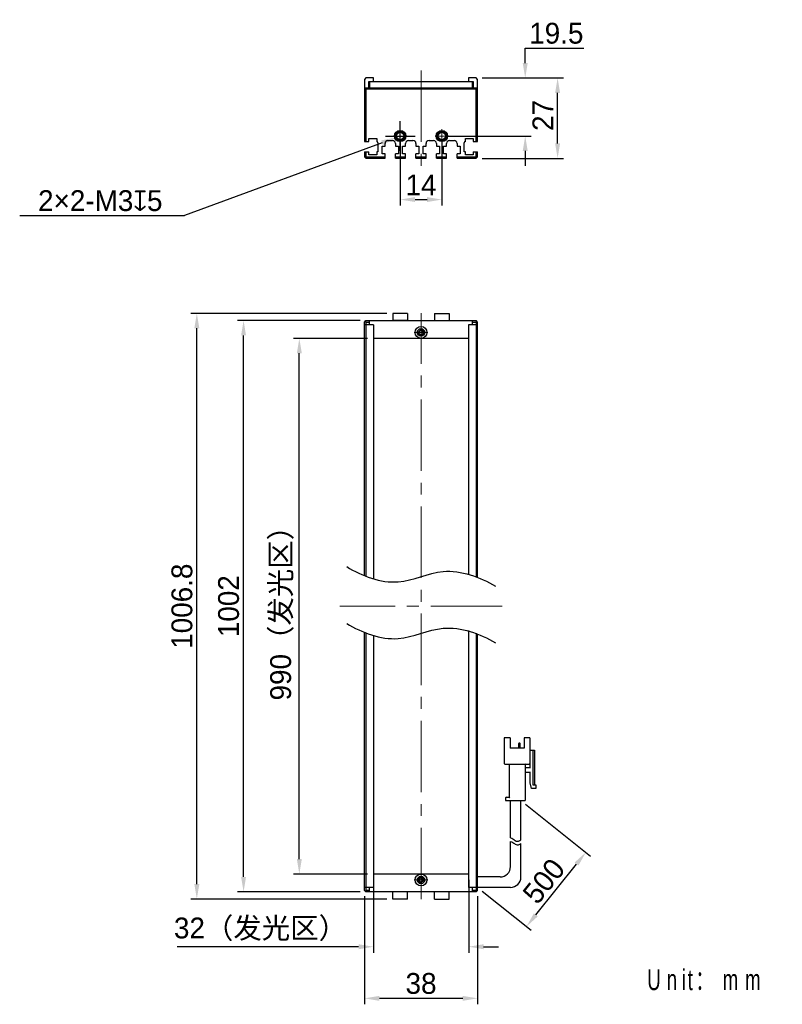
# Model space of a CAD drawing. Header units: millimetres. Extents: x 60 to 188, y 71 to 237.
import ezdxf

# ---------------------------------------------------------------- set-up
doc = ezdxf.new("R2010")
doc.units = ezdxf.units.MM
doc.header["$PDSIZE"] = -5
doc.linetypes.add('点画线', pattern=[18, 12, -2, 2, -2])
for name, color, linetype, lineweight in [('中心线层', 1, '点画线', 18), ('标注', 3, 'Continuous', 25), ('粗实线', 7, 'Continuous', 30), ('粗实线层', 7, 'Continuous', 35)]:
    doc.layers.add(name, color=color, linetype=linetype, lineweight=lineweight)
doc.styles.add('标准', font='txt', dxfattribs={"width": 0.667})
doc.dimstyles.new('CST Standard', dxfattribs={"dimtxt": 3.5, "dimasz": 2.5, "dimexe": 1, "dimexo": 1, "dimgap": 0.6, "dimtad": 1, "dimtoh": 1, "dimdsep": 46, "dimtxsty": 'Standard', "dimcen": -2.5, "dimdle": 5, "dimadec": 0, "dimazin": 2, "dimtfac": 1, "dimtofl": 0, "dimtmove": 0, "dimatfit": 0, "dimfxl": 1, "dimtolj": 1, "dimarcsym": 0})

# ---------------------------------------------------------------- blocks, each defined once
blk = doc.blocks.new('*X1')
at = {"layer": 'Defpoints', "color": 0}
for p in [(106.54, 183), (118.99, 183), (118.99, 93)]:
    blk.add_point(p, dxfattribs=at)
at = {"layer": '标注', "color": 0, "linetype": 'Continuous', "lineweight": -2, "ltscale": 3}
for p, q in [((117.99, 183), (105.54, 183)), ((117.99, 93), (105.54, 93))]:
    blk.add_line(p, q, dxfattribs=at)
at = {"layer": '标注', "color": 9, "linetype": 'Continuous', "lineweight": -2, "ltscale": 3}
blk.add_line((106.54, 95.5), (106.54, 180.5), dxfattribs=at)
at = {"layer": '标注', "color": 9}
for points in [[(106.96, 180.5), (106.13, 180.5), (106.54, 183)], [(106.13, 95.5), (106.96, 95.5), (106.54, 93)]]:
    blk.add_solid(points, dxfattribs=at)
at = {"layer": '标注', "color": 7, "insert": (103.63, 138), "char_height": 3.5, "attachment_point": 5, "rotation": 90}
blk.add_mtext('\\A1;{\\fFZLanTingHei-R-GBK|b0|i0|c134|p2;990（发光区）}', dxfattribs=at)
blk = doc.blocks.new('*X2')
at = {"layer": 'Defpoints', "color": 0}
for p in [(97.18, 186), (117.74, 186), (117.74, 90)]:
    blk.add_point(p, dxfattribs=at)
at = {"layer": '标注', "color": 0, "linetype": 'Continuous', "lineweight": -2, "ltscale": 3}
for p, q in [((116.74, 186), (96.18, 186)), ((116.74, 90), (96.18, 90))]:
    blk.add_line(p, q, dxfattribs=at)
at = {"layer": '标注', "color": 9, "linetype": 'Continuous', "lineweight": -2, "ltscale": 3}
blk.add_line((97.18, 92.5), (97.18, 183.5), dxfattribs=at)
at = {"layer": '标注', "color": 9}
for points in [[(97.59, 183.5), (96.76, 183.5), (97.18, 186)], [(96.76, 92.5), (97.59, 92.5), (97.18, 90)]]:
    blk.add_solid(points, dxfattribs=at)
at = {"layer": '标注', "color": 7, "insert": (94.68, 138), "char_height": 3.5, "attachment_point": 5, "rotation": 90}
blk.add_mtext('\\A1;{\\fFZLanTingHei-R-GBK|b0|i0|c134|p2;1002}', dxfattribs=at)
blk = doc.blocks.new('*X3')
at = {"layer": 'Defpoints', "color": 0}
for p in [(118.99, 93), (134.99, 93), (118.99, 80.78)]:
    blk.add_point(p, dxfattribs=at)
at = {"layer": '标注', "color": 0, "linetype": 'Continuous', "lineweight": -2, "ltscale": 3}
for p, q in [((118.99, 92), (118.99, 79.78)), ((134.99, 92), (134.99, 79.78))]:
    blk.add_line(p, q, dxfattribs=at)
at = {"layer": '标注', "color": 9, "linetype": 'Continuous', "lineweight": -2, "ltscale": 3}
for p, q in [((116.49, 80.78), (86.05, 80.78)), ((137.49, 80.78), (139.99, 80.78))]:
    blk.add_line(p, q, dxfattribs=at)
at = {"layer": '标注', "color": 9}
for points in [[(116.49, 80.36), (116.49, 81.2), (118.99, 80.78)], [(137.49, 81.2), (137.49, 80.36), (134.99, 80.78)]]:
    blk.add_solid(points, dxfattribs=at)
at = {"layer": '标注', "color": 7, "insert": (100.02, 83.7), "char_height": 3.5, "attachment_point": 5}
blk.add_mtext('\\A1;\\A1;{\\fFZLanTingHei-R-GBK|b0|i0|c134|p2;32（发光区）}', dxfattribs=at)
blk = doc.blocks.new('*X4')
at = {"layer": 'Defpoints', "color": 0}
for p in [(117.49, 90.25), (136.49, 90.25), (117.49, 72.11)]:
    blk.add_point(p, dxfattribs=at)
at = {"layer": '标注', "color": 0, "linetype": 'Continuous', "lineweight": -2, "ltscale": 3}
for p, q in [((117.49, 89.25), (117.49, 71.11)), ((136.49, 89.25), (136.49, 71.11))]:
    blk.add_line(p, q, dxfattribs=at)
at = {"layer": '标注', "color": 9, "linetype": 'Continuous', "lineweight": -2, "ltscale": 3}
blk.add_line((133.99, 72.11), (119.99, 72.11), dxfattribs=at)
at = {"layer": '标注', "color": 9}
for points in [[(119.99, 72.52), (119.99, 71.69), (117.49, 72.11)], [(133.99, 71.69), (133.99, 72.52), (136.49, 72.11)]]:
    blk.add_solid(points, dxfattribs=at)
at = {"layer": '标注', "color": 7, "insert": (126.99, 74.59), "char_height": 3.5, "attachment_point": 5}
blk.add_mtext('\\A1;\\A1;{\\fFZLanTingHei-R-GBK|b0|i0|c134|p2;38}', dxfattribs=at)
blk = doc.blocks.new('*X5')
at = {"layer": 'Defpoints', "color": 0}
for p in [(123.49, 217), (130.49, 217), (130.49, 206.32)]:
    blk.add_point(p, dxfattribs=at)
at = {"layer": '标注', "color": 0, "linetype": 'Continuous', "lineweight": -2, "ltscale": 3}
for p, q in [((123.49, 216), (123.49, 205.32)), ((130.49, 216), (130.49, 205.32))]:
    blk.add_line(p, q, dxfattribs=at)
at = {"layer": '标注', "color": 9, "linetype": 'Continuous', "lineweight": -2, "ltscale": 3}
blk.add_line((125.99, 206.32), (127.99, 206.32), dxfattribs=at)
at = {"layer": '标注', "color": 9}
for points in [[(125.99, 206.74), (125.99, 205.91), (123.49, 206.32)], [(127.99, 205.91), (127.99, 206.74), (130.49, 206.32)]]:
    blk.add_solid(points, dxfattribs=at)
at = {"layer": '标注', "color": 7, "insert": (126.99, 208.78), "char_height": 3.5, "attachment_point": 5}
blk.add_mtext('\\A1;\\A1;{\\fFZLanTingHei-R-GBK|b0|i0|c134|p2;14}', dxfattribs=at)
blk = doc.blocks.new('*X6')
at = {"layer": 'Defpoints', "color": 0}
for p in [(136.24, 226.75), (144.49, 226.75), (130.49, 217)]:
    blk.add_point(p, dxfattribs=at)
at = {"layer": '标注', "color": 9, "linetype": 'Continuous', "lineweight": -2, "ltscale": 3}
for p, q in [((144.49, 231.75), (154.34, 231.75)), ((144.49, 229.25), (144.49, 231.75)), ((144.49, 214.5), (144.49, 212))]:
    blk.add_line(p, q, dxfattribs=at)
at = {"layer": '标注', "color": 0, "linetype": 'Continuous', "lineweight": -2, "ltscale": 3}
for p, q in [((137.24, 226.75), (145.49, 226.75)), ((131.49, 217), (145.49, 217))]:
    blk.add_line(p, q, dxfattribs=at)
at = {"layer": '标注', "color": 9}
for points in [[(144.07, 229.25), (144.9, 229.25), (144.49, 226.75)], [(144.9, 214.5), (144.07, 214.5), (144.49, 217)]]:
    blk.add_solid(points, dxfattribs=at)
at = {"layer": '标注', "color": 7, "insert": (149.71, 234.25), "char_height": 3.5, "attachment_point": 5}
blk.add_mtext('\\A1;\\A1;{\\fFZLanTingHei-R-GBK|b0|i0|c134|p2;19.5}', dxfattribs=at)
blk = doc.blocks.new('*X7')
at = {"layer": 'Defpoints', "color": 0}
for p in [(89.33, 187.2), (122.24, 187.2), (122.24, 88.8)]:
    blk.add_point(p, dxfattribs=at)
at = {"layer": '标注', "color": 0, "linetype": 'Continuous', "lineweight": -2, "ltscale": 3}
for p, q in [((121.24, 187.2), (88.33, 187.2)), ((121.24, 88.8), (88.33, 88.8))]:
    blk.add_line(p, q, dxfattribs=at)
at = {"layer": '标注', "color": 9, "linetype": 'Continuous', "lineweight": -2, "ltscale": 3}
blk.add_line((89.33, 91.3), (89.33, 184.7), dxfattribs=at)
at = {"layer": '标注', "color": 9}
for points in [[(89.75, 184.7), (88.91, 184.7), (89.33, 187.2)], [(88.91, 91.3), (89.75, 91.3), (89.33, 88.8)]]:
    blk.add_solid(points, dxfattribs=at)
at = {"layer": '标注', "color": 7, "insert": (86.84, 138), "char_height": 3.5, "attachment_point": 5, "rotation": 90}
blk.add_mtext('\\A1;{\\fFZLanTingHei-R-GBK|b0|i0|c134|p2;1006.8}', dxfattribs=at)
blk = doc.blocks.new('*X8')
at = {"layer": 'Defpoints', "color": 0}
for p in [(122.78, 216.74), (124.19, 217.26)]:
    blk.add_point(p, dxfattribs=at)
at = {"layer": '标注', "color": 0, "linetype": 'Continuous', "ltscale": 3}
for p, q in [((123.49, 214.5), (123.49, 219.5)), ((120.99, 217), (125.99, 217))]:
    blk.add_line(p, q, dxfattribs=at)
at = {"layer": '标注', "color": 9, "linetype": 'Continuous', "lineweight": -2, "ltscale": 3}
for p in [(120.44, 215.88), (59.58, 203.63)]:
    blk.add_line(p, (87.24, 203.63), dxfattribs=at)
at = {"layer": '标注', "color": 9}
blk.add_solid([(120.58, 215.49), (120.29, 216.27), (122.78, 216.74)], dxfattribs=at)
at = {"layer": '标注', "color": 7, "insert": (73.11, 206.12), "char_height": 3.5, "attachment_point": 5}
blk.add_mtext('\\A1;\\A1;{\\fFZLanTingHei-R-GBK|b0|i0|c134|p2;2×2-M3\\fGDT|b1|i0|c0|p2;x\\fFZLanTingHei-R-GBK|b0|i0|c134|p2;5\\P}', dxfattribs=at)
blk = doc.blocks.new('*X9')
at = {"layer": 'Defpoints', "color": 0}
for p in [(143.76, 105.33), (154.66, 96.62), (136.49, 90.75)]:
    blk.add_point(p, dxfattribs=at)
at = {"layer": '标注', "color": 0, "linetype": 'Continuous', "lineweight": -2, "ltscale": 3}
for p, q in [((144.54, 104.71), (155.44, 95.99)), ((137.27, 90.12), (145.48, 83.55))]:
    blk.add_line(p, q, dxfattribs=at)
at = {"layer": '标注', "color": 9, "linetype": 'Continuous', "lineweight": -2, "ltscale": 3}
blk.add_line((146.26, 86.13), (153.09, 94.67), dxfattribs=at)
at = {"layer": '标注', "color": 9}
for points in [[(153.42, 94.41), (152.77, 94.93), (154.66, 96.62)], [(145.94, 86.39), (146.59, 85.87), (144.7, 84.18)]]:
    blk.add_solid(points, dxfattribs=at)
at = {"layer": '标注', "color": 7, "insert": (147.62, 91.8), "char_height": 3.5, "attachment_point": 5, "rotation": 51.3402}
blk.add_mtext('\\A1;{\\fFZLanTingHei-R-GBK|b0|i0|c134|p2;500}', dxfattribs=at)
blk = doc.blocks.new('*X10')
at = {"layer": 'Defpoints', "color": 0}
for p in [(136.24, 226.75), (149.92, 226.75), (136.24, 213.25)]:
    blk.add_point(p, dxfattribs=at)
at = {"layer": '标注', "color": 0, "linetype": 'Continuous', "lineweight": -2, "ltscale": 3}
for p, q in [((137.24, 226.75), (150.92, 226.75)), ((137.24, 213.25), (150.92, 213.25))]:
    blk.add_line(p, q, dxfattribs=at)
at = {"layer": '标注', "color": 9, "linetype": 'Continuous', "lineweight": -2, "ltscale": 3}
blk.add_line((149.92, 215.75), (149.92, 224.25), dxfattribs=at)
at = {"layer": '标注', "color": 9}
for points in [[(150.34, 224.25), (149.51, 224.25), (149.92, 226.75)], [(149.51, 215.75), (150.34, 215.75), (149.92, 213.25)]]:
    blk.add_solid(points, dxfattribs=at)
at = {"layer": '标注', "color": 7, "insert": (147.45, 220.46), "char_height": 3.5, "attachment_point": 5, "rotation": 90}
blk.add_mtext('\\A1;\\A1;{\\fFZLanTingHei-R-GBK|b0|i0|c134|p2;27}', dxfattribs=at)

msp = doc.modelspace()

# ---------------------------------------------------------------- linework, layer by layer
at = {"layer": '中心线层', "color": 0}
for p, q in [((126.9854, 228.0025), (126.9854, 212.0066)), ((124.6267, 217.0025), (122.3442, 217.0025)), ((124.6267, 217.0025), (122.7604, 217.0025)), ((123.4854, 215.8612), (123.4854, 218.1438)), ((131.6267, 217.0025), (129.3442, 217.0025)), ((131.6267, 217.0025), (129.7604, 217.0025)), ((130.4854, 215.8612), (130.4854, 218.1438)), ((126.9854, 88.7491), (126.9854, 187.2491)), ((128.1267, 183.9991), (125.8442, 183.9991)), ((126.9854, 185.1404), (126.9854, 183.2741)), ((126.9854, 185.1404), (126.9854, 182.8578)), ((140.6137, 137.9991), (113.3571, 137.9991)), ((126.9854, 93.1404), (126.9854, 91.2741)), ((126.9854, 93.1404), (126.9854, 90.8578)), ((128.1267, 91.9991), (125.8442, 91.9991))]:
    msp.add_line(p, q, dxfattribs=at)
at = {"layer": '粗实线', "color": 0, "ltscale": 3}
for p, q in [((117.7354, 226.7525), (117.4854, 226.5025)), ((118.9854, 226.7525), (117.7354, 226.7525)), ((118.9854, 226.1525), (118.9854, 226.7525)), ((136.2354, 226.7525), (134.9854, 226.7525)), ((134.9854, 226.7525), (134.9854, 226.1525)), ((136.4854, 226.5025), (136.2354, 226.7525)), ((117.4854, 226.5025), (117.4854, 216.1025)), ((117.4854, 224.8525), (117.7354, 225.1025)), ((117.7354, 225.1025), (136.2354, 225.1025)), ((118.2354, 225.1025), (118.2354, 226.1525)), ((118.2354, 226.1525), (118.9854, 226.1525)), ((118.3354, 226.1025), (118.3354, 225.1025)), ((135.6354, 226.1025), (118.3354, 226.1025)), ((134.9854, 226.1525), (135.7354, 226.1525)), ((135.6354, 225.1025), (135.6354, 226.1025)), ((135.7354, 226.1525), (135.7354, 225.1012)), ((136.2354, 225.1025), (136.4854, 224.8525)), ((136.4854, 216.1025), (136.4854, 226.5025)), ((117.7354, 224.8525), (117.6104, 224.9775)), ((117.7354, 224.8525), (117.7354, 216.1025)), ((136.2354, 224.8525), (117.7354, 224.8525)), ((136.2354, 224.8525), (136.3604, 224.9775)), ((136.2354, 216.1025), (136.2354, 224.8525)), ((117.4854, 216.1025), (118.2354, 216.1025)), ((118.2354, 216.1025), (118.2354, 216.6025)), ((118.2354, 216.6025), (119.5354, 216.6025)), ((119.5354, 216.6025), (119.5354, 216.1025)), ((119.7354, 215.8575), (119.7354, 214.3525)), ((120.4354, 214.0025), (120.4354, 215.3025)), ((120.4354, 215.3025), (120.9354, 215.3025)), ((120.9354, 215.3025), (120.9354, 215.7525)), ((121.4354, 216.2525), (122.1854, 216.2525)), ((122.6854, 215.7525), (122.6854, 215.3025)), ((122.6854, 215.3025), (123.1854, 215.3025)), ((123.1854, 215.3025), (123.1854, 214.0025)), ((123.8854, 215.3025), (124.3854, 215.3025)), ((123.8854, 214.0025), (123.8854, 215.3025)), ((124.3854, 215.3025), (124.3854, 215.7525)), ((124.8854, 216.2525), (125.6354, 216.2525)), ((126.1354, 215.7525), (126.1354, 215.3025)), ((126.1354, 215.3025), (126.6354, 215.3025)), ((126.6354, 215.3025), (126.6354, 214.0025)), ((127.3354, 215.3025), (127.8354, 215.3025)), ((127.3354, 214.0025), (127.3354, 215.3025)), ((127.8354, 215.3025), (127.8354, 215.7525)), ((128.3354, 216.2525), (129.0854, 216.2525)), ((129.5854, 215.7525), (129.5854, 215.3025)), ((129.5854, 215.3025), (130.0854, 215.3025)), ((130.0854, 215.3025), (130.0854, 214.0025)), ((130.7854, 215.3025), (131.2854, 215.3025)), ((130.7854, 214.0025), (130.7854, 215.3025)), ((131.2854, 215.3025), (131.2854, 215.7525)), ((131.7854, 216.2525), (132.5354, 216.2525)), ((133.0354, 215.7525), (133.0354, 215.3025)), ((133.0354, 215.3025), (133.5354, 215.3025)), ((133.5354, 215.3025), (133.5354, 214.0025)), ((134.2354, 214.3525), (134.2354, 215.8575)), ((134.4354, 216.6025), (135.7354, 216.6025)), ((134.4354, 216.1025), (134.4354, 216.6025)), ((135.7354, 216.6025), (135.7354, 216.1025)), ((135.7354, 216.1025), (136.4854, 216.1025)), ((117.4854, 214.3525), (117.4854, 213.5025)), ((117.4854, 214.3525), (118.2354, 214.3525)), ((117.4854, 213.5025), (117.7354, 213.606)), ((117.4854, 213.5025), (117.7354, 213.2525)), ((117.7354, 214.3525), (117.7354, 213.606)), ((117.7354, 213.606), (117.839, 213.5025)), ((117.7354, 213.2525), (117.839, 213.5025)), ((117.839, 213.5025), (120.9354, 213.5025)), ((118.2354, 213.8525), (118.2354, 214.3525)), ((119.5354, 213.8525), (118.2354, 213.8525)), ((119.5354, 214.3525), (119.5354, 213.8525)), ((119.7354, 214.3525), (119.5354, 214.3525)), ((120.9354, 214.0025), (120.4354, 214.0025)), ((120.9354, 213.2525), (120.9354, 214.0025)), ((123.1854, 214.0025), (122.6854, 214.0025)), ((122.6854, 213.2525), (122.6854, 214.0025)), ((122.6854, 213.5025), (124.3854, 213.5025)), ((124.3854, 214.0025), (123.8854, 214.0025)), ((124.3854, 213.2525), (124.3854, 214.0025)), ((126.6354, 214.0025), (126.1354, 214.0025)), ((126.1354, 213.2525), (126.1354, 214.0025)), ((126.1354, 213.5025), (127.8354, 213.5025)), ((127.8354, 214.0025), (127.3354, 214.0025)), ((127.8354, 213.2525), (127.8354, 214.0025)), ((130.0854, 214.0025), (129.5854, 214.0025)), ((129.5854, 213.2525), (129.5854, 214.0025)), ((129.5854, 213.5025), (131.2854, 213.5025)), ((131.2854, 214.0025), (130.7854, 214.0025)), ((131.2854, 213.2525), (131.2854, 214.0025)), ((133.5354, 214.0025), (133.0354, 214.0025)), ((133.0354, 213.2525), (133.0354, 214.0025)), ((133.0354, 213.5025), (136.1319, 213.5025)), ((134.4354, 214.3525), (134.2354, 214.3525)), ((134.4354, 213.8525), (134.4354, 214.3525)), ((135.7354, 213.8525), (134.4354, 213.8525)), ((135.7354, 214.3525), (136.4854, 214.3525)), ((135.7354, 214.3525), (135.7354, 213.8525)), ((136.1319, 213.5025), (136.2354, 213.606)), ((136.2354, 213.2525), (136.1319, 213.5025)), ((136.2354, 213.606), (136.2354, 214.3525)), ((136.4854, 213.5025), (136.2354, 213.606)), ((136.2354, 213.2525), (136.4854, 213.5025)), ((136.4854, 213.5025), (136.4854, 214.3525)), ((117.7354, 213.2525), (120.9354, 213.2525)), ((122.6854, 213.2525), (124.3854, 213.2525)), ((126.1354, 213.2525), (127.8354, 213.2525)), ((129.5854, 213.2525), (131.2854, 213.2525)), ((133.0354, 213.2525), (136.2354, 213.2525)), ((122.2352, 187.1991), (122.2352, 185.9991)), ((124.7352, 187.1991), (122.2352, 187.1991)), ((124.7352, 187.1991), (124.7352, 185.9991)), ((129.2352, 187.1991), (129.2352, 185.9991)), ((129.2352, 187.1991), (131.7352, 187.1991)), ((131.7352, 187.1991), (131.7352, 185.9991)), ((117.4854, 185.7491), (117.7354, 185.9991)), ((117.4854, 143.0895), (117.4854, 185.7491)), ((117.6104, 185.8741), (117.7354, 185.7491)), ((117.7354, 185.9991), (136.2354, 185.9991)), ((117.7354, 185.7491), (118.3354, 185.7491)), ((117.7354, 185.7491), (117.7354, 142.9852)), ((118.3354, 185.2491), (118.3354, 185.9991)), ((124.7352, 185.9991), (122.2352, 185.9991)), ((135.6354, 185.2491), (135.6354, 185.9991)), ((135.6354, 185.7491), (136.2354, 185.7491)), ((136.4854, 185.7491), (136.2354, 185.9991)), ((136.2354, 185.7491), (136.3604, 185.8741)), ((136.2354, 185.7491), (136.2354, 142.9787)), ((136.4854, 142.8779), (136.4854, 185.7491)), ((118.9854, 185.2491), (117.4854, 185.2491)), ((118.9854, 185.2491), (118.9854, 142.5316)), ((136.4854, 185.2491), (134.9854, 185.2491)), ((134.9854, 185.2491), (134.9854, 143.4175)), ((134.9854, 182.9991), (118.9854, 182.9991)), ((117.4854, 90.2491), (117.4854, 133.5618)), ((117.7354, 133.4575), (117.7354, 90.2491)), ((118.9854, 133.0039), (118.9854, 90.7491)), ((134.9854, 133.8899), (134.9854, 90.7491)), ((136.2354, 133.4511), (136.2355, 90.2491)), ((136.4854, 90.2491), (136.4854, 133.3502)), ((141.9547, 115.8908), (140.9631, 115.8908)), ((140.9631, 115.8908), (140.9631, 111.5741)), ((141.9547, 115.8908), (141.9547, 114.1408)), ((145.2797, 115.8908), (144.2881, 115.8908)), ((144.2881, 115.8908), (144.2881, 114.1408)), ((145.2797, 115.8908), (145.2797, 111.5741)), ((143.4127, 114.1408), (143.4127, 114.9458)), ((143.5589, 115.0041), (143.471, 115.0041)), ((143.6172, 114.1408), (143.6172, 114.9458)), ((144.2881, 114.1408), (141.9547, 114.1408)), ((145.2797, 113.7908), (146.0381, 113.7908)), ((145.3381, 113.0908), (145.2797, 113.0908)), ((145.3381, 110.7574), (145.3381, 113.7908)), ((145.7464, 113.7908), (145.7464, 108.0741)), ((146.0381, 113.7908), (146.0381, 107.9574)), ((141.0797, 111.4574), (145.1631, 111.4574)), ((141.7797, 111.3408), (141.7797, 105.9158)), ((144.4631, 111.3408), (144.4631, 105.3324)), ((144.5797, 110.8741), (145.3381, 110.8741)), ((145.3381, 110.0574), (144.5797, 110.0574)), ((145.3381, 108.3074), (145.3381, 110.1741)), ((145.5131, 107.3741), (145.3381, 108.3074)), ((145.8631, 107.9574), (146.2714, 107.9574)), ((146.2714, 107.9574), (146.2714, 107.3741)), ((141.3131, 105.9158), (141.7797, 105.9158)), ((146.2714, 107.3741), (145.5131, 107.3741)), ((141.1964, 105.7991), (141.1964, 105.3324)), ((141.1964, 105.3324), (144.4631, 105.3324)), ((142.0131, 99.0551), (142.0131, 105.3324)), ((143.7631, 98.7359), (143.7631, 105.3324)), ((142.0131, 94.2491), (142.0131, 98.4566)), ((143.7631, 92.4991), (143.7631, 98.1374)), ((134.9854, 92.9991), (118.9854, 92.9991)), ((140.2631, 92.4991), (136.4854, 92.4991)), ((118.9854, 90.7491), (117.4854, 90.7491)), ((117.7354, 89.9991), (117.4854, 90.2491)), ((117.7354, 90.2491), (117.6104, 90.1241)), ((118.3354, 90.2491), (117.7354, 90.2491)), ((136.2354, 89.9991), (117.7354, 89.9991)), ((118.3354, 89.9991), (118.3354, 90.7491)), ((122.2352, 88.7991), (122.2352, 89.9991)), ((124.7352, 88.7991), (124.7352, 89.9991)), ((129.2352, 88.7991), (129.2352, 89.9991)), ((131.7352, 88.7991), (131.7352, 89.9991)), ((136.4854, 90.7491), (134.9854, 90.7491)), ((135.6354, 89.9991), (135.6354, 90.7491)), ((136.2355, 90.2491), (135.6354, 90.2491)), ((136.4854, 90.2491), (136.2354, 89.9991)), ((136.3604, 90.1241), (136.2355, 90.2491)), ((142.0131, 90.7491), (136.4854, 90.7491)), ((124.7352, 88.7991), (122.2352, 88.7991)), ((129.2352, 88.7991), (131.7352, 88.7991))]:
    msp.add_line(p, q, dxfattribs=at)
for centre, radius in [((123.4854, 217.0025), 0.95), ((123.4854, 217.0025), 0.8), ((123.4854, 217.0025), 0.625), ((130.4854, 217.0025), 0.95), ((130.4854, 217.0025), 0.8), ((130.4854, 217.0025), 0.625), ((126.9856, 183.9991), 1), ((126.9853, 183.9991), 0.625), ((126.9854, 183.9991), 0.4), ((126.9852, 91.9991), 1), ((126.9855, 91.9991), 0.625), ((126.9854, 91.9991), 0.4)]:
    msp.add_circle(centre, radius, dxfattribs=at)
for centre, radius, start, end in [((123.4854, 217.0025), 0.75, 255, 195), ((130.4854, 217.0025), 0.75, 255, 195), ((119.4854, 215.8575), 0.25, 0, 78.463041), ((121.4354, 215.7525), 0.5, 90, 180), ((122.1854, 215.7525), 0.5, 360, 90), ((124.8854, 215.7525), 0.5, 90, 180), ((125.6354, 215.7525), 0.5, 0, 90), ((128.3354, 215.7525), 0.5, 90, 180), ((129.0854, 215.7525), 0.5, 0, 90), ((131.7854, 215.7525), 0.5, 90, 180), ((132.5354, 215.7525), 0.5, 0, 90), ((134.4854, 215.8575), 0.25, 101.536959, 180), ((126.9854, 183.9991), 0.5, 165, 105), ((126.9856, 183.9991), 0.3667, 25.932154, 154.217671), ((126.9856, 183.9991), 0.3667, 205.782329, 334.067846), ((143.471, 114.9458), 0.0583, 90, 180), ((143.5589, 114.9458), 0.0583, 0, 90), ((141.0797, 111.5741), 0.1167, 180, 270), ((141.6631, 111.3408), 0.1167, 0, 90), ((144.5797, 111.3408), 0.1167, 90, 180), ((144.5797, 110.9908), 0.1167, 180, 270), ((145.1631, 111.5741), 0.1167, 270, 0), ((144.5797, 109.9408), 0.1167, 90, 180), ((145.8631, 108.0741), 0.1167, 180, 270), ((141.3131, 105.7991), 0.1167, 90, 180), ((140.2631, 94.2491), 1.75, 270, 0), ((126.9854, 91.9991), 0.5, 345, 285), ((126.9852, 91.9991), 0.3667, 25.782329, 154.067846), ((126.9852, 91.9991), 0.3667, 205.932154, 334.217671), ((142.0131, 92.4991), 1.75, 270, 360)]:
    msp.add_arc(centre, radius, start, end, dxfattribs=at)
for points, knots in [([(126.6554, 184.1586), (126.6435, 184.134), (126.6275, 184.0811), (126.6225, 184.0264), (126.6225, 183.9991)], [0, 0, 0, 0, 508.02625036, 1016.53916722, 1016.53916722, 1016.53916722, 1016.53916722]), ([(126.6225, 183.9991), (126.6225, 183.9718), (126.6275, 183.9171), (126.6435, 183.8642), (126.6554, 183.8396)], [0, 0, 0, 0, 508.12170318, 1015.7643936, 1015.7643936, 1015.7643936, 1015.7643936]), ([(127.3486, 183.9991), (127.3486, 184.0266), (127.3436, 184.0815), (127.3274, 184.1348), (127.3154, 184.1594)], [0, 0, 0, 0, 509.04444067, 1017.59828765, 1017.59828765, 1017.59828765, 1017.59828765]), ([(127.3154, 183.8387), (127.3274, 183.8634), (127.3436, 183.9166), (127.3486, 183.9716), (127.3486, 183.9991)], [0, 0, 0, 0, 508.16215766, 1016.82215938, 1016.82215938, 1016.82215938, 1016.82215938]), ([(114.5125, 144.6434), (117.0677, 143.076), (122.8558, 140.8118), (131.0272, 145.1079), (136.8732, 142.9083), (139.4926, 141.3607)], [0, 0, 0, 0, 385.49088491, 718.14825926, 1109.39278938, 1109.39278938, 1109.39278938, 1109.39278938]), ([(114.5125, 135.1157), (117.0677, 133.5483), (122.8558, 131.2841), (131.0272, 135.5802), (136.8732, 133.3807), (139.4926, 131.833)], [0, 0, 0, 0, 370.71026397, 690.61277759, 1066.85607857, 1066.85607857, 1066.85607857, 1066.85607857]), ([(141.7797, 105.9158), (141.7813, 105.9142), (141.7867, 105.9087), (141.7976, 105.8978), (141.8134, 105.882), (141.8323, 105.8631), (141.8531, 105.8424), (141.8746, 105.8209), (141.8892, 105.8063), (141.8964, 105.7991)], [0, 0, 0, 0, 93.15752853, 330.08481821, 659.47252635, 1047.96705, 1472.28459039, 1912.89019437, 2350.38892029, 2350.38892029, 2350.38892029, 2350.38892029]), ([(142.0131, 99.0551), (142.1522, 99.0337), (142.4725, 98.9175), (143.0233, 98.3609), (143.4836, 98.5366), (143.7631, 98.7359)], [0, 0, 0, 0, 254.93638114, 600.62958921, 1107.78772326, 1107.78772326, 1107.78772326, 1107.78772326]), ([(142.0131, 98.4566), (142.1522, 98.4352), (142.4725, 98.3189), (143.0233, 97.7623), (143.4836, 97.9381), (143.7631, 98.1374)], [0, 0, 0, 0, 254.70811264, 600.0917891, 1106.79581681, 1106.79581681, 1106.79581681, 1106.79581681]), ([(126.6554, 92.1594), (126.6434, 92.1348), (126.6272, 92.0815), (126.6222, 92.0266), (126.6222, 91.9991)], [0, 0, 0, 0, 353.12130946, 706.5885702, 706.5885702, 706.5885702, 706.5885702]), ([(126.6222, 91.9991), (126.6222, 91.9716), (126.6272, 91.9166), (126.6434, 91.8634), (126.6554, 91.8387)], [0, 0, 0, 0, 353.3225589, 706.30460171, 706.30460171, 706.30460171, 706.30460171]), ([(127.3483, 91.9991), (127.3483, 92.0264), (127.3434, 92.0811), (127.3273, 92.134), (127.3154, 92.1586)], [0, 0, 0, 0, 355.09379166, 709.85283192, 709.85283192, 709.85283192, 709.85283192]), ([(127.3154, 91.8396), (127.3273, 91.8642), (127.3434, 91.9171), (127.3483, 91.9718), (127.3483, 91.9991)], [0, 0, 0, 0, 354.61768024, 709.5750684, 709.5750684, 709.5750684, 709.5750684])]:
    msp.add_open_spline(points, degree=3, knots=knots, dxfattribs=at)

# ---------------------------------------------------------------- texts
at = {"layer": '粗实线层', "color": 0, "insert": (164.9845, 76.9917), "char_height": 3.5, "width": 47.932821, "attachment_point": 1, "style": '标准'}
msp.add_mtext('{\\T1.45;\\fFZLanTingHei-R-GBK|b0|i0|c134|p2;Unit：mm}', dxfattribs=at)

# ---------------------------------------------------------------- dimensions: what is measured, and where the dimension line sits
at = {"layer": '标注', "color": 0, "ltscale": 3}
for base, p1, p2, text, override, picture, middle in [((144.4865, 226.7525), (130.4854, 217.0025), (136.2354, 226.7525), '\\A1;{\\fFZLanTingHei-R-GBK|b0|i0|c134|p2;<>}', {"dimlfac": 2, "dimtxsty": 'Standard', "dimsah": 1, "dimclrd": 9, "dimclrt": 7, "dimtzin": 8}, '*X6', (149.7135, 234.2491)), ((89.3308, 187.1991), (122.2352, 88.7991), (122.2352, 187.1991), '{\\fFZLanTingHei-R-GBK|b0|i0|c134|p2;1006.8}', {"dimlfac": 2, "dimtxsty": 'Standard', "dimsah": 1, "dimclrd": 9, "dimclrt": 7}, '*X7', (86.8434, 137.9991)), ((97.1771, 185.9991), (117.7354, 89.9991), (117.7354, 185.9991), '{\\fFZLanTingHei-R-GBK|b0|i0|c134|p2;1002}', {"dimlfac": 2, "dimtxsty": 'Standard', "dimsah": 1, "dimclrd": 9, "dimclrt": 7}, '*X2', (94.6806, 137.9991)), ((106.5447, 182.9991), (118.9854, 92.9991), (118.9854, 182.9991), '{\\fFZLanTingHei-R-GBK|b0|i0|c134|p2;990（发光区）}', {"dimlfac": 2, "dimtxsty": 'Standard', "dimsah": 1, "dimclrd": 9, "dimclrt": 7}, '*X1', (103.6266, 137.9991))]:
    dim = msp.add_linear_dim(base=base, p1=p1, p2=p2, angle=90, text=text, dimstyle='CST Standard', override=override, dxfattribs=at)
    dim.commit()
    dim.dimension.update_dxf_attribs({"geometry": picture, "text_midpoint": middle})
for base, p1, p2, angle, text, override, picture, middle in [((149.9223, 226.7525), (136.2354, 213.2525), (136.2354, 226.7525), 90, '\\A1;{\\fFZLanTingHei-R-GBK|b0|i0|c134|p2;<>}', {"dimlfac": 2, "dimtxsty": 'Standard', "dimsah": 1, "dimclrd": 9, "dimclrt": 7, "dimtzin": 8}, '*X10', (149.9223, 220.4594)), ((154.6567, 96.6175), (136.4854, 90.7491), (143.7631, 105.3324), 51.340192, '{\\fFZLanTingHei-R-GBK|b0|i0|c134|p2;500}', {"dimlfac": 2, "dimtxsty": 'Standard', "dimsah": 1, "dimclrd": 9, "dimclrt": 7, "dimtzin": 0}, '*X9', (149.5607, 90.2475))]:
    dim = msp.add_linear_dim(base=base, p1=p1, p2=p2, angle=angle, text=text, dimstyle='CST Standard', override=override, dxfattribs=at)
    dim.commit()
    dim.dimension.update_dxf_attribs({"geometry": picture, "text_midpoint": middle, "dimtype": 160})
dim = msp.add_diameter_dim_2p(p1=(124.1891, 217.2621), p2=(122.7818, 216.7429), text='\\A1;{\\fFZLanTingHei-R-GBK|b0|i0|c134|p2;2×2-M3\\fGDT|b1|i0|c0|p2;x\\fFZLanTingHei-R-GBK|b0|i0|c134|p2;5\\P}', dimstyle='CST Standard', override={"dimlfac": 2, "dimpost": '2×2-M<>{\\fcxgdtshp;b}5\\X(此处端板螺丝可根据需要拆装)', "dimtxsty": 'Standard', "dimsah": 1, "dimclrd": 9, "dimclrt": 7, "dimtzin": 8}, dxfattribs=at)
dim.commit()
dim.dimension.update_dxf_attribs({"geometry": '*X8', "text_midpoint": (73.1056, 203.6274), "dimtype": 163})
for base, p1, p2, picture, middle in [((130.4854, 206.3247), (123.4854, 217.0025), (130.4854, 217.0025), '*X5', (126.9854, 208.7846)), ((117.4854, 72.1069), (136.4854, 90.2491), (117.4854, 90.2491), '*X4', (126.9854, 74.5944))]:
    dim = msp.add_linear_dim(base=base, p1=p1, p2=p2, text='\\A1;{\\fFZLanTingHei-R-GBK|b0|i0|c134|p2;<>}', dimstyle='CST Standard', override={"dimlfac": 2, "dimtxsty": 'Standard', "dimsah": 1, "dimclrd": 9, "dimclrt": 7, "dimtzin": 8}, dxfattribs=at)
    dim.commit()
    dim.dimension.update_dxf_attribs({"geometry": picture, "text_midpoint": middle})
dim = msp.add_linear_dim(base=(118.9854, 80.7788), p1=(134.9854, 92.9991), p2=(118.9854, 92.9991), text='\\A1;{\\fFZLanTingHei-R-GBK|b0|i0|c134|p2;<>}', dimstyle='CST Standard', override={"dimlfac": 2, "dimpost": '（发光区）', "dimtxsty": 'Standard', "dimsah": 1, "dimclrd": 9, "dimclrt": 7, "dimtzin": 8}, dxfattribs=at)
dim.commit()
dim.dimension.update_dxf_attribs({"geometry": '*X3', "text_midpoint": (100.0176, 80.7788), "dimtype": 160})

doc.saveas('drawing.dxf')
